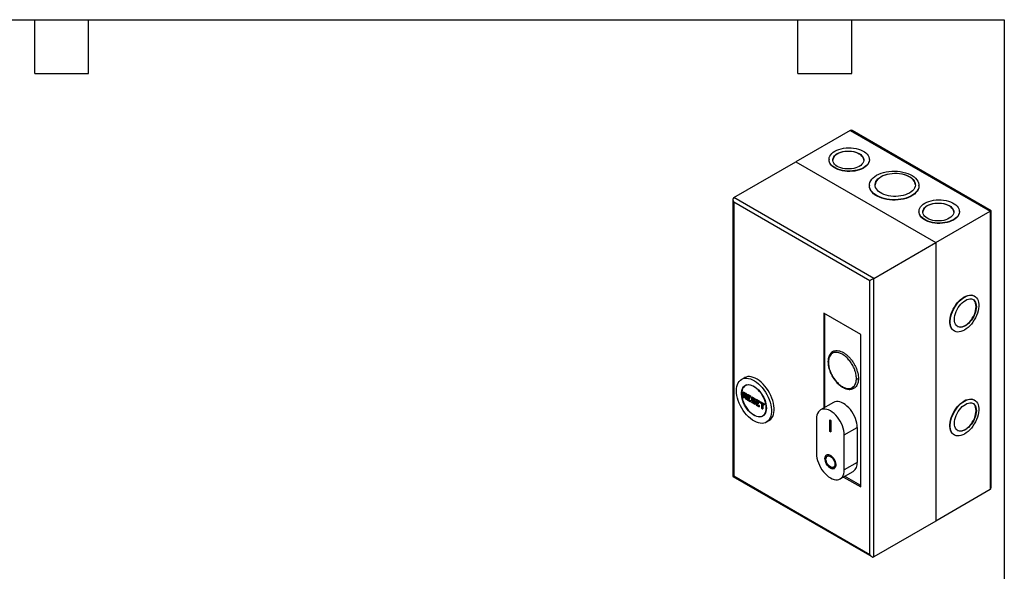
# Model space of a CAD drawing. Header units: millimetres. Extents: x 32 to 1365, y 32 to 1048.
# Tile 3 of 3: x 669 to 1365, y 658 to 1048. Entities that reach past the tile are written whole.
import ezdxf

# ---------------------------------------------------------------- set-up
doc = ezdxf.new("R2010")
doc.units = ezdxf.units.MM
doc.header["$LTSCALE"] = 5
doc.layers.add('TEXT', color=140, linetype='Continuous', lineweight=25)

msp = doc.modelspace()

# ---------------------------------------------------------------- linework, layer by layer
for p, q in [((1256.26, 969.52), (1217.72, 947.28)), ((1256.26, 969.52), (1355.25, 912.38)), ((1355.84, 912.71), (1257.67, 969.38)), ((1173.88, 921.97), (1217.72, 947.28)), ((1217.72, 947.28), (1316.71, 890.13)), ((1241.27, 948.95), (1241.27, 948.71)), ((1269.83, 948.71), (1269.83, 948.95)), ((1269.84, 930.58), (1269.84, 930.34)), ((1304.9, 930.34), (1304.9, 930.58)), ((1173.29, 920.67), (1173.29, 724.84)), ((1272.87, 864.82), (1173.88, 921.97)), ((1270.04, 863.19), (1173.88, 918.7)), ((1173.88, 918.7), (1173.88, 725.18)), ((1316.71, 890.13), (1355.25, 912.38)), ((1355.25, 912.38), (1355.25, 715.59)), ((1355.84, 716.88), (1355.84, 912.71)), ((1304.91, 912.21), (1304.91, 911.97)), ((1333.47, 911.97), (1333.47, 912.21)), ((1272.87, 864.82), (1316.71, 890.13)), ((1316.71, 890.13), (1316.71, 693.34)), ((1272.87, 668.03), (1272.87, 864.82)), ((1270.04, 669.67), (1270.04, 863.19)), ((1344.22, 852.36), (1344, 852.48)), ((1237.52, 840.32), (1237.52, 773.17)), ((1263.68, 825.22), (1237.52, 840.32)), ((1238.37, 773.66), (1238.37, 839.83)), ((1263.68, 717.43), (1263.68, 825.22)), ((1329.73, 827.75), (1329.94, 827.63)), ((1181.39, 794.64), (1179.41, 793.5)), ((1183.13, 789.64), (1182.01, 788.99)), ((1180.53, 784.71), (1180.53, 780.67)), ((1180.56, 780.69), (1180.53, 780.67)), ((1180.53, 780.67), (1181.05, 780.37)), ((1180.56, 784.77), (1182.68, 783.55)), ((1180.56, 784.61), (1182.54, 783.46)), ((1180.56, 780.69), (1180.56, 784.61)), ((1180.98, 780.44), (1180.56, 780.69)), ((1181.8, 781.85), (1180.98, 782.32)), ((1180.98, 782.32), (1180.98, 780.44)), ((1181.05, 783.91), (1182.04, 783.34)), ((1181.05, 782.77), (1181.05, 783.91)), ((1182.04, 782.2), (1181.05, 782.77)), ((1181.05, 782.25), (1181.79, 781.82)), ((1181.13, 783.84), (1182.02, 783.32)), ((1181.13, 782.21), (1181.13, 780.36)), ((1181.2, 782.85), (1181.2, 783.8)), ((1182.02, 782.38), (1181.2, 782.85)), ((1181.79, 781.82), (1182.22, 779.69)), ((1182.24, 779.72), (1181.8, 781.85)), ((1182.02, 783.32), (1182.02, 782.3)), ((1182.04, 783.34), (1182.04, 782.2)), ((1182.22, 781.61), (1182.66, 779.48)), ((1182.22, 781.61), (1182.54, 781.42)), ((1182.31, 781.52), (1182.61, 781.35)), ((1182.39, 781.47), (1182.82, 779.38)), ((1182.54, 783.46), (1182.54, 781.42)), ((1182.68, 783.55), (1182.68, 781.34)), ((1183.64, 782.91), (1183.64, 778.87)), ((1183.67, 782.97), (1185.79, 781.75)), ((1183.67, 782.81), (1185.65, 781.67)), ((1183.67, 778.89), (1183.67, 782.81)), ((1185.65, 781.01), (1184.1, 781.91)), ((1184.1, 781.91), (1184.1, 780.93)), ((1184.1, 780.93), (1184.94, 780.44)), ((1184.1, 780.28), (1184.1, 779.3)), ((1184.94, 779.79), (1184.1, 780.28)), ((1184.17, 781.84), (1185.72, 780.94)), ((1184.17, 780.21), (1185.01, 779.72)), ((1184.24, 781.8), (1184.24, 781.01)), ((1184.24, 781.01), (1185.09, 780.52)), ((1184.24, 780.16), (1184.24, 779.38)), ((1184.94, 780.44), (1184.94, 779.79)), ((1185.09, 780.52), (1185.09, 779.71)), ((1185.65, 781.67), (1185.65, 781.01)), ((1185.79, 781.75), (1185.79, 780.93)), ((1186.68, 781.15), (1186.68, 778.75)), ((1186.71, 781.22), (1188.83, 779.99)), ((1186.71, 781.06), (1188.69, 779.91)), ((1186.71, 778.77), (1186.71, 781.06)), ((1188.69, 779.1), (1187.14, 779.99)), ((1187.14, 779.99), (1187.14, 779.01)), ((1188.83, 779.99), (1188.83, 779.01)), ((1182.22, 779.69), (1182.75, 779.39)), ((1182.66, 779.48), (1182.24, 779.72)), ((1183.67, 778.89), (1183.64, 778.87)), ((1183.64, 778.87), (1185.72, 777.67)), ((1185.65, 777.75), (1183.67, 778.89)), ((1184.1, 779.3), (1185.65, 778.4)), ((1184.24, 779.38), (1185.79, 778.48)), ((1185.65, 777.75), (1185.65, 778.4)), ((1185.79, 778.48), (1185.79, 777.67)), ((1186.71, 778.77), (1186.68, 778.75)), ((1186.68, 778.75), (1188.13, 777.92)), ((1186.68, 777.89), (1186.68, 777.12)), ((1186.71, 777.14), (1186.68, 777.12)), ((1186.68, 777.12), (1188.76, 775.92)), ((1188.16, 777.93), (1186.71, 778.77)), ((1186.71, 777.95), (1188.13, 777.13)), ((1186.71, 777.14), (1186.71, 777.79)), ((1186.71, 777.79), (1188.16, 776.95)), ((1188.69, 775.99), (1186.71, 777.14)), ((1187.14, 779.01), (1188.69, 778.12)), ((1187.21, 779.92), (1188.76, 779.02)), ((1187.28, 779.88), (1187.28, 779.1)), ((1187.28, 779.1), (1188.83, 778.2)), ((1188.13, 777.92), (1188.13, 777.05)), ((1188.16, 777.93), (1188.16, 776.95)), ((1188.69, 779.91), (1188.69, 779.1)), ((1188.69, 778.12), (1188.69, 775.99)), ((1188.83, 778.2), (1188.83, 775.91)), ((1189.72, 779.4), (1189.72, 775.36)), ((1189.75, 775.38), (1189.72, 775.36)), ((1189.72, 775.36), (1191.8, 774.16)), ((1189.75, 779.46), (1191.87, 778.24)), ((1189.75, 779.3), (1191.73, 778.16)), ((1189.75, 775.38), (1189.75, 779.3)), ((1191.73, 774.24), (1189.75, 775.38)), ((1191.73, 777.5), (1190.18, 778.4)), ((1190.18, 778.4), (1190.18, 777.42)), ((1190.18, 777.42), (1191.03, 776.93)), ((1190.18, 776.77), (1190.18, 775.79)), ((1191.03, 776.28), (1190.18, 776.77)), ((1190.18, 775.79), (1191.73, 774.89)), ((1190.25, 778.33), (1191.8, 777.43)), ((1190.25, 776.69), (1191.1, 776.2)), ((1190.32, 778.29), (1190.32, 777.5)), ((1190.32, 777.5), (1191.17, 777.01)), ((1190.32, 776.65), (1190.32, 775.87)), ((1190.32, 775.87), (1191.87, 774.97)), ((1191.03, 776.93), (1191.03, 776.28)), ((1191.17, 777.01), (1191.17, 776.2)), ((1191.73, 778.16), (1191.73, 777.5)), ((1191.73, 774.24), (1191.73, 774.89)), ((1191.87, 778.24), (1191.87, 777.42)), ((1191.87, 774.97), (1191.87, 774.16)), ((1192.55, 777.77), (1192.55, 777)), ((1192.58, 777.01), (1192.55, 777)), ((1192.55, 777), (1193.61, 776.39)), ((1192.58, 777.83), (1195.41, 776.2)), ((1192.58, 777.67), (1195.27, 776.12)), ((1192.58, 777.01), (1192.58, 777.67)), ((1193.64, 776.4), (1192.58, 777.01)), ((1193.61, 776.39), (1193.61, 773.12)), ((1193.64, 773.14), (1193.61, 773.12)), ((1193.61, 773.12), (1194.28, 772.73)), ((1193.64, 773.14), (1193.64, 776.4)), ((1194.21, 772.81), (1193.64, 773.14)), ((1195.27, 775.46), (1194.21, 776.08)), ((1194.21, 776.08), (1194.21, 772.81)), ((1194.28, 776), (1195.34, 775.39)), ((1194.35, 775.96), (1194.35, 772.73)), ((1195.27, 776.12), (1195.27, 775.46)), ((1195.41, 776.2), (1195.41, 775.38)), ((1244.5, 777.2), (1235.31, 771.89)), ((1344.22, 778.87), (1344, 778.99)), ((1194.31, 767.69), (1195.42, 768.33)), ((1196.91, 763.19), (1198.89, 764.33)), ((1232.43, 765.53), (1232.43, 740.87)), ((1241.9, 764.87), (1242.61, 764.47)), ((1241.9, 756.71), (1241.9, 764.87)), ((1241.97, 764.83), (1241.97, 756.75)), ((1242.61, 764.47), (1242.61, 756.3)), ((1252.08, 754.18), (1261.28, 759.49)), ((1261.28, 759.49), (1261.28, 734.83)), ((1241.97, 756.75), (1241.9, 756.71)), ((1242.61, 756.3), (1241.9, 756.71)), ((1241.97, 756.75), (1242.61, 756.38)), ((1252.08, 729.52), (1252.08, 754.18)), ((1329.73, 754.26), (1329.94, 754.14)), ((1240.08, 739.21), (1240.01, 739.17)), ((1244.5, 731.38), (1244.58, 731.42)), ((1261.28, 734.83), (1252.08, 729.52)), ((1173.29, 724.84), (1271.46, 668.17)), ((1173.88, 725.18), (1270.04, 669.67)), ((1249.2, 723.16), (1258.4, 728.46)), ((1251.49, 724.47), (1263.68, 717.43)), ((1263.68, 718.41), (1252.34, 724.96)), ((1355.25, 715.59), (1316.71, 693.34)), ((1316.71, 693.34), (1272.87, 668.03))]:
    msp.add_line(p, q)
at = {"flags": 128}
for points in [[(1245.45, 954.78), (1246.8, 955.46), (1248.28, 956.05), (1249.88, 956.52), (1251.56, 956.87), (1253.31, 957.09), (1255.1, 957.19), (1256.89, 957.16), (1258.66, 957), (1260.39, 956.71), (1262.03, 956.3), (1263.57, 955.77), (1264.99, 955.13), (1266.26, 954.4), (1267.36, 953.58), (1268.27, 952.69), (1268.98, 951.74), (1269.48, 950.75), (1269.76, 949.73), (1269.82, 948.69), (1269.65, 947.66), (1269.26, 946.65), (1268.65, 945.68), (1267.84, 944.75), (1266.83, 943.9), (1265.64, 943.12), (1264.3, 942.44), (1262.82, 941.86), (1261.22, 941.39), (1259.53, 941.04), (1257.78, 940.81), (1256, 940.71), (1254.2, 940.74), (1252.43, 940.91), (1250.71, 941.2), (1249.07, 941.61), (1247.52, 942.13), (1246.11, 942.77), (1244.84, 943.5), (1243.74, 944.32), (1242.83, 945.21), (1242.11, 946.16), (1241.61, 947.15), (1241.33, 948.18), (1241.28, 949.21), (1241.45, 950.24), (1241.84, 951.25), (1242.44, 952.22), (1243.26, 953.15), (1244.27, 954), (1245.45, 954.78)], [(1247.13, 953.05), (1248.32, 953.64), (1249.63, 954.13), (1251.06, 954.51), (1252.56, 954.76), (1254.11, 954.89), (1255.67, 954.89), (1257.22, 954.76), (1258.72, 954.51), (1260.15, 954.13), (1261.47, 953.64), (1262.65, 953.05), (1263.67, 952.37), (1264.52, 951.61), (1265.17, 950.79), (1265.61, 949.92), (1265.83, 949.02), (1265.83, 948.12), (1265.61, 947.23), (1265.17, 946.36), (1264.52, 945.54), (1263.67, 944.78), (1262.65, 944.09), (1261.47, 943.5), (1260.15, 943.01), (1258.72, 942.64), (1257.22, 942.38), (1255.67, 942.25), (1254.11, 942.25), (1252.56, 942.38), (1251.06, 942.64), (1249.63, 943.01), (1248.32, 943.5), (1247.13, 944.09), (1246.11, 944.78), (1245.26, 945.54), (1244.61, 946.36), (1244.17, 947.23), (1243.95, 948.12), (1243.95, 949.02), (1244.17, 949.92), (1244.61, 950.79), (1245.26, 951.61), (1246.11, 952.37), (1247.13, 953.05)], [(1265.86, 948.45), (1265.83, 948.78), (1265.61, 949.67), (1265.17, 950.54), (1264.52, 951.36), (1263.67, 952.12), (1262.65, 952.81), (1261.47, 953.4), (1260.15, 953.89), (1258.72, 954.26), (1257.22, 954.52), (1255.67, 954.64), (1254.11, 954.64), (1252.56, 954.52), (1251.06, 954.26), (1249.63, 953.89), (1248.32, 953.4), (1247.13, 952.81)], [(1269.83, 948.71), (1269.82, 948.45), (1269.65, 947.42), (1269.26, 946.41), (1268.65, 945.43), (1267.84, 944.51), (1266.83, 943.65), (1265.64, 942.88), (1264.3, 942.19), (1262.82, 941.61), (1261.22, 941.14), (1259.53, 940.79), (1257.78, 940.56), (1256, 940.47), (1254.2, 940.5), (1252.43, 940.66), (1250.71, 940.95), (1249.07, 941.36), (1247.52, 941.89), (1246.11, 942.52), (1244.84, 943.25), (1243.74, 944.07), (1242.83, 944.96), (1242.11, 945.91), (1241.61, 946.91), (1241.33, 947.93), (1241.27, 948.71)], [(1274.97, 937.74), (1276.47, 938.51), (1278.1, 939.17), (1279.86, 939.73), (1281.71, 940.16), (1283.64, 940.47), (1285.62, 940.65), (1287.62, 940.7), (1289.61, 940.62), (1291.58, 940.4), (1293.49, 940.06), (1295.33, 939.6), (1297.05, 939.02), (1298.66, 938.32), (1300.11, 937.53), (1301.4, 936.65), (1302.51, 935.68), (1303.42, 934.65), (1304.11, 933.57), (1304.6, 932.45), (1304.85, 931.3), (1304.88, 930.15), (1304.68, 929), (1304.26, 927.87), (1303.61, 926.78), (1302.75, 925.73), (1301.7, 924.75), (1300.45, 923.85), (1299.04, 923.03), (1297.47, 922.31), (1295.77, 921.7), (1293.96, 921.21), (1292.07, 920.83), (1290.11, 920.59), (1288.12, 920.47), (1286.12, 920.49), (1284.13, 920.64), (1282.19, 920.91), (1280.32, 921.32), (1278.53, 921.84), (1276.86, 922.48), (1275.33, 923.23), (1273.96, 924.07), (1272.76, 924.99), (1271.75, 925.99), (1270.94, 927.05), (1270.35, 928.15), (1269.98, 929.28), (1269.84, 930.44), (1269.93, 931.59), (1270.24, 932.73), (1270.78, 933.85), (1271.53, 934.92), (1272.49, 935.93), (1273.64, 936.87), (1274.97, 937.74)], [(1278.08, 936.58), (1276.89, 935.81), (1275.89, 934.96), (1275.08, 934.04), (1274.48, 933.07), (1274.09, 932.06), (1273.92, 931.03), (1273.91, 930.9)], [(1278.08, 936.83), (1279.41, 937.51), (1280.89, 938.09), (1282.48, 938.55), (1284.16, 938.9), (1285.9, 939.13), (1287.68, 939.23), (1289.47, 939.19), (1291.23, 939.03), (1292.95, 938.74), (1294.58, 938.34), (1296.12, 937.81), (1297.53, 937.18), (1298.79, 936.45), (1299.89, 935.64), (1300.8, 934.75), (1301.51, 933.8), (1302, 932.81), (1302.28, 931.79), (1302.34, 930.76), (1302.17, 929.74), (1301.78, 928.73), (1301.18, 927.76), (1300.37, 926.84), (1299.36, 925.99), (1298.18, 925.22), (1296.84, 924.54), (1295.37, 923.96), (1293.78, 923.49), (1292.1, 923.14), (1290.35, 922.91), (1288.58, 922.82), (1286.79, 922.85), (1285.03, 923.01), (1283.31, 923.3), (1281.67, 923.71), (1280.14, 924.23), (1278.73, 924.86), (1277.46, 925.59), (1276.37, 926.41), (1275.46, 927.3), (1274.75, 928.24), (1274.25, 929.23), (1273.97, 930.25), (1273.92, 931.28), (1274.09, 932.31), (1274.48, 933.31), (1275.08, 934.28), (1275.89, 935.2), (1276.89, 936.05), (1278.08, 936.83)], [(1302.35, 930.9), (1302.28, 931.55), (1302, 932.57), (1301.51, 933.56), (1300.8, 934.5), (1299.89, 935.39), (1298.79, 936.2), (1297.53, 936.93), (1296.12, 937.57), (1294.58, 938.09), (1292.95, 938.5), (1291.23, 938.79), (1289.47, 938.95), (1287.68, 938.98), (1285.9, 938.88), (1284.16, 938.66), (1282.48, 938.31), (1280.89, 937.84), (1279.41, 937.26), (1278.08, 936.58)], [(1304.9, 930.34), (1304.88, 929.9), (1304.68, 928.75), (1304.26, 927.62), (1303.61, 926.53), (1302.75, 925.49), (1301.7, 924.51), (1300.45, 923.6), (1299.04, 922.78), (1297.47, 922.07), (1295.77, 921.46), (1293.96, 920.96), (1292.07, 920.59), (1290.11, 920.34), (1288.12, 920.23), (1286.12, 920.24), (1284.13, 920.39), (1282.19, 920.67), (1280.32, 921.07), (1278.53, 921.6), (1276.86, 922.24), (1275.33, 922.98), (1273.96, 923.82), (1272.76, 924.75), (1271.75, 925.74), (1270.94, 926.8), (1270.35, 927.9), (1269.98, 929.04), (1269.84, 930.19), (1269.84, 930.34)], [(1309.09, 918.04), (1310.44, 918.73), (1311.92, 919.31), (1313.52, 919.78), (1315.2, 920.13), (1316.95, 920.35), (1318.74, 920.45), (1320.53, 920.42), (1322.3, 920.26), (1324.02, 919.97), (1325.67, 919.56), (1327.21, 919.03), (1328.63, 918.4), (1329.9, 917.66), (1331, 916.85), (1331.91, 915.95), (1332.62, 915), (1333.12, 914.01), (1333.4, 912.99), (1333.46, 911.95), (1333.29, 910.92), (1332.9, 909.91), (1332.29, 908.94), (1331.48, 908.02), (1330.47, 907.16), (1329.28, 906.38), (1327.94, 905.7), (1326.46, 905.12), (1324.86, 904.65), (1323.17, 904.3), (1321.42, 904.07), (1319.64, 903.97), (1317.84, 904.01), (1316.07, 904.17), (1314.35, 904.46), (1312.71, 904.87), (1311.16, 905.39), (1309.75, 906.03), (1308.48, 906.76), (1307.38, 907.58), (1306.47, 908.47), (1305.75, 909.42), (1305.25, 910.41), (1304.97, 911.44), (1304.92, 912.47), (1305.09, 913.5), (1305.48, 914.51), (1306.08, 915.49), (1306.9, 916.41), (1307.91, 917.26), (1309.09, 918.04)], [(1310.77, 916.31), (1311.96, 916.9), (1313.27, 917.39), (1314.7, 917.77), (1316.2, 918.02), (1317.75, 918.15), (1319.31, 918.15), (1320.86, 918.02), (1322.37, 917.77), (1323.79, 917.39), (1325.11, 916.9), (1326.29, 916.31), (1327.32, 915.63), (1328.16, 914.87), (1328.81, 914.05), (1329.25, 913.18), (1329.48, 912.28), (1329.48, 911.38), (1329.25, 910.49), (1328.81, 909.62), (1328.16, 908.8), (1327.32, 908.04), (1326.29, 907.35), (1325.11, 906.76), (1323.79, 906.27), (1322.37, 905.9), (1320.86, 905.64), (1319.31, 905.52), (1317.75, 905.52), (1316.2, 905.64), (1314.7, 905.9), (1313.27, 906.27), (1311.96, 906.76), (1310.77, 907.35), (1309.75, 908.04), (1308.9, 908.8), (1308.25, 909.62), (1307.81, 910.49), (1307.59, 911.38), (1307.59, 912.28), (1307.81, 913.18), (1308.25, 914.05), (1308.9, 914.87), (1309.75, 915.63), (1310.77, 916.31)], [(1329.5, 911.71), (1329.48, 912.04), (1329.25, 912.93), (1328.81, 913.8), (1328.16, 914.62), (1327.32, 915.38), (1326.29, 916.07), (1325.11, 916.66), (1323.79, 917.15), (1322.37, 917.52), (1320.86, 917.78), (1319.31, 917.91), (1317.75, 917.91), (1316.2, 917.78), (1314.7, 917.52), (1313.27, 917.15), (1311.96, 916.66), (1310.77, 916.07)], [(1333.47, 911.97), (1333.46, 911.71), (1333.29, 910.68), (1332.9, 909.67), (1332.29, 908.69), (1331.48, 907.77), (1330.47, 906.92), (1329.28, 906.14), (1327.94, 905.45), (1326.46, 904.87), (1324.86, 904.4), (1323.17, 904.05), (1321.42, 903.83), (1319.64, 903.73), (1317.84, 903.76), (1316.07, 903.92), (1314.35, 904.21), (1312.71, 904.62), (1311.16, 905.15), (1309.75, 905.78), (1308.48, 906.52), (1307.38, 907.33), (1306.47, 908.23), (1305.75, 909.18), (1305.25, 910.17), (1304.97, 911.19), (1304.91, 911.97)], [(1329.73, 827.75), (1329.09, 828.19), (1328.34, 828.95), (1327.73, 829.88), (1327.26, 830.97), (1326.95, 832.2), (1326.79, 833.56), (1326.79, 835.03), (1326.95, 836.57), (1327.26, 838.17), (1327.73, 839.8), (1328.34, 841.44), (1329.09, 843.05), (1329.95, 844.62), (1330.93, 846.12), (1332, 847.52), (1333.15, 848.81), (1334.35, 849.96), (1335.6, 850.95), (1336.87, 851.77)], [(1337.08, 851.65), (1338.34, 852.29), (1339.59, 852.73), (1340.79, 852.98), (1341.94, 853.02), (1343.01, 852.85), (1343.99, 852.48), (1344.86, 851.91), (1345.6, 851.16), (1346.21, 850.23), (1346.68, 849.14), (1347, 847.9), (1347.15, 846.54), (1347.15, 845.08), (1347, 843.53), (1346.68, 841.93), (1346.21, 840.3), (1345.6, 838.67), (1344.86, 837.05), (1343.99, 835.48), (1343.01, 833.98), (1341.94, 832.58), (1340.79, 831.3), (1339.59, 830.15), (1338.34, 829.15), (1337.08, 828.33), (1335.81, 827.69), (1334.57, 827.25), (1333.36, 827.01), (1332.21, 826.97), (1331.14, 827.13), (1330.17, 827.5), (1329.3, 828.07), (1328.55, 828.82), (1327.94, 829.75), (1327.48, 830.84), (1327.16, 832.08), (1327, 833.44), (1327, 834.91), (1327.16, 836.45), (1327.48, 838.05), (1327.94, 839.68), (1328.55, 841.32), (1329.3, 842.93), (1330.17, 844.5), (1331.14, 846), (1332.21, 847.4), (1333.36, 848.69), (1334.57, 849.83), (1335.81, 850.83), (1337.08, 851.65)], [(1337.73, 849.33), (1338.84, 849.87), (1339.92, 850.23), (1340.96, 850.38), (1341.93, 850.33), (1342.82, 850.07), (1343.6, 849.62), (1344.26, 848.98), (1344.79, 848.17), (1345.18, 847.19), (1345.41, 846.08), (1345.49, 844.85), (1345.41, 843.53), (1345.18, 842.14), (1344.79, 840.72), (1344.26, 839.29), (1343.6, 837.89), (1342.82, 836.53), (1341.93, 835.25), (1340.96, 834.08), (1339.92, 833.04), (1338.84, 832.14), (1337.73, 831.41), (1336.63, 830.86), (1335.55, 830.51), (1334.51, 830.36), (1333.54, 830.41), (1332.65, 830.67), (1331.87, 831.12), (1331.21, 831.76), (1330.68, 832.57), (1330.29, 833.55), (1330.06, 834.66), (1329.98, 835.89), (1330.06, 837.21), (1330.29, 838.6), (1330.68, 840.02), (1331.21, 841.45), (1331.87, 842.85), (1332.65, 844.21), (1333.54, 845.48), (1334.51, 846.66), (1335.55, 847.7), (1336.63, 848.6), (1337.73, 849.33)], [(1332.14, 830.93), (1332.44, 830.79), (1333.33, 830.53), (1334.3, 830.48), (1335.34, 830.63), (1336.42, 830.99), (1337.52, 831.53), (1338.63, 832.26), (1339.71, 833.16), (1340.75, 834.2), (1341.72, 835.38), (1342.6, 836.65), (1343.39, 838.01), (1344.05, 839.42), (1344.58, 840.84), (1344.97, 842.27), (1345.2, 843.65), (1345.28, 844.97), (1345.2, 846.2), (1344.97, 847.31), (1344.58, 848.29), (1344.05, 849.1), (1343.39, 849.74), (1343.11, 849.93)], [(1336.87, 851.77), (1338.13, 852.41), (1339.38, 852.86), (1340.58, 853.1), (1341.73, 853.14), (1342.8, 852.97), (1343.78, 852.6), (1344, 852.48)], [(1175.79, 785.48), (1175.87, 787.07), (1176.11, 788.54), (1176.51, 789.87), (1177.06, 791.06), (1177.75, 792.08), (1178.58, 792.92), (1179.54, 793.57), (1180.6, 794.02), (1181.77, 794.27), (1183.02, 794.31), (1184.34, 794.14), (1185.7, 793.76), (1187.1, 793.19), (1188.51, 792.42), (1189.92, 791.47), (1191.31, 790.35), (1192.65, 789.07), (1193.94, 787.65), (1195.15, 786.1), (1196.26, 784.46), (1197.28, 782.74), (1198.17, 780.96), (1198.94, 779.15), (1199.56, 777.32), (1200.03, 775.51), (1200.35, 773.74), (1200.52, 772.02), (1200.52, 770.39), (1200.35, 768.87), (1200.03, 767.46), (1199.56, 766.2), (1198.94, 765.09), (1198.17, 764.16), (1197.28, 763.42), (1196.26, 762.86), (1195.15, 762.51), (1193.94, 762.37), (1192.65, 762.43), (1191.31, 762.71), (1189.92, 763.18), (1188.51, 763.85), (1187.1, 764.72), (1185.7, 765.75), (1184.34, 766.96), (1183.02, 768.31), (1181.77, 769.79), (1180.6, 771.39), (1179.54, 773.07), (1178.58, 774.83), (1177.75, 776.63), (1177.06, 778.45), (1176.51, 780.27), (1176.11, 782.06), (1175.87, 783.81), (1175.79, 785.48)], [(1198.89, 764.33), (1199.26, 764.56), (1200.15, 765.31), (1200.92, 766.24), (1201.54, 767.34), (1202.01, 768.6), (1202.33, 770.01), (1202.5, 771.54), (1202.5, 773.17), (1202.33, 774.88), (1202.01, 776.66), (1201.54, 778.47), (1200.92, 780.29), (1200.15, 782.1), (1199.26, 783.88), (1198.24, 785.61), (1197.13, 787.25), (1195.92, 788.79), (1194.63, 790.21), (1193.29, 791.49), (1191.9, 792.61), (1190.49, 793.56), (1189.08, 794.33), (1187.68, 794.91), (1186.32, 795.28), (1185, 795.45), (1183.75, 795.41), (1182.58, 795.16), (1181.52, 794.71), (1181.39, 794.64)], [(1197, 773.24), (1196.92, 771.92), (1196.69, 770.72), (1196.3, 769.66), (1195.77, 768.75), (1195.1, 768.01), (1194.31, 767.46), (1193.4, 767.1), (1192.41, 766.94), (1191.34, 766.98), (1190.21, 767.23), (1189.05, 767.67), (1187.87, 768.31), (1186.69, 769.13), (1185.54, 770.1), (1184.44, 771.23), (1183.41, 772.48), (1182.45, 773.84), (1181.61, 775.28), (1180.87, 776.77), (1180.27, 778.29), (1179.81, 779.81), (1179.5, 781.31), (1179.34, 782.75), (1179.34, 784.11), (1179.5, 785.37), (1179.81, 786.51), (1180.27, 787.5), (1180.87, 788.32), (1181.61, 788.97), (1182.45, 789.43), (1183.41, 789.69), (1184.44, 789.75), (1185.54, 789.6), (1186.69, 789.25), (1187.87, 788.71), (1189.05, 787.99), (1190.21, 787.09), (1191.34, 786.03), (1192.41, 784.84), (1193.4, 783.53), (1194.31, 782.13), (1195.1, 780.66), (1195.77, 779.15), (1196.3, 777.63), (1196.69, 776.12), (1196.92, 774.64), (1197, 773.24)], [(1179.46, 783.36), (1179.54, 781.95), (1179.79, 780.47), (1180.18, 778.94), (1180.73, 777.41), (1181.41, 775.9), (1182.22, 774.43), (1183.15, 773.03), (1184.16, 771.73), (1185.25, 770.56), (1186.39, 769.53), (1187.57, 768.66), (1188.75, 767.98), (1189.93, 767.49), (1191.07, 767.2), (1192.16, 767.11), (1193.18, 767.24), (1194.1, 767.57), (1194.91, 768.11), (1195.59, 768.83), (1196.14, 769.73), (1196.54, 770.8), (1196.78, 772), (1196.86, 773.32), (1196.78, 774.73), (1196.54, 776.22), (1196.14, 777.74), (1195.59, 779.27), (1194.91, 780.78), (1194.1, 782.25), (1193.18, 783.65), (1192.16, 784.95), (1191.07, 786.12), (1189.93, 787.15), (1188.75, 788.02), (1187.57, 788.7), (1186.39, 789.2), (1185.25, 789.49), (1184.16, 789.57), (1183.15, 789.44), (1182.22, 789.11), (1181.41, 788.57), (1180.73, 787.85), (1180.18, 786.95), (1179.79, 785.89), (1179.54, 784.68), (1179.46, 783.36)], [(1181.05, 782.77), (1181.07, 782.78), (1181.09, 782.79), (1181.11, 782.8), (1181.13, 782.81), (1181.15, 782.82), (1181.16, 782.83), (1181.18, 782.84), (1181.2, 782.85)], [(1182.04, 783.34), (1182.03, 783.33), (1182.02, 783.33), (1182.02, 783.33), (1182.02, 783.32)], [(1182.68, 783.55), (1182.67, 783.54), (1182.65, 783.53), (1182.64, 783.52), (1182.62, 783.51), (1182.6, 783.5), (1182.58, 783.49), (1182.57, 783.48), (1182.55, 783.47), (1182.54, 783.46)], [(1184.24, 781.01), (1184.22, 781.01), (1184.21, 781), (1184.19, 780.99), (1184.17, 780.98), (1184.16, 780.97), (1184.14, 780.96), (1184.12, 780.95), (1184.11, 780.94), (1184.1, 780.93)], [(1185.09, 780.52), (1185.07, 780.52), (1185.06, 780.51), (1185.04, 780.5), (1185.02, 780.49), (1185.01, 780.48), (1184.99, 780.47), (1184.97, 780.46), (1184.96, 780.45), (1184.94, 780.44)], [(1185.79, 781.75), (1185.78, 781.74), (1185.76, 781.73), (1185.75, 781.72), (1185.73, 781.71), (1185.71, 781.7), (1185.7, 781.69), (1185.68, 781.68), (1185.66, 781.68), (1185.65, 781.67)], [(1188.83, 779.99), (1188.82, 779.99), (1188.8, 779.98), (1188.79, 779.97), (1188.77, 779.96), (1188.75, 779.95), (1188.74, 779.94), (1188.72, 779.93), (1188.71, 779.92), (1188.69, 779.91)], [(1184.24, 779.38), (1184.22, 779.37), (1184.21, 779.37), (1184.19, 779.36), (1184.17, 779.35), (1184.16, 779.34), (1184.14, 779.33), (1184.12, 779.32), (1184.11, 779.31), (1184.1, 779.3)], [(1185.79, 778.48), (1185.78, 778.48), (1185.76, 778.47), (1185.75, 778.46), (1185.73, 778.45), (1185.71, 778.44), (1185.7, 778.43), (1185.68, 778.42), (1185.66, 778.41), (1185.65, 778.4)], [(1187.28, 779.1), (1187.26, 779.09), (1187.25, 779.08), (1187.23, 779.07), (1187.22, 779.06), (1187.2, 779.05), (1187.18, 779.04), (1187.16, 779.03), (1187.15, 779.02), (1187.14, 779.01)], [(1188.16, 777.93), (1188.15, 777.93), (1188.14, 777.92), (1188.14, 777.92), (1188.13, 777.92), (1188.13, 777.92)], [(1188.83, 778.2), (1188.82, 778.19), (1188.8, 778.18), (1188.79, 778.17), (1188.77, 778.16), (1188.75, 778.15), (1188.74, 778.14), (1188.72, 778.13), (1188.71, 778.12), (1188.69, 778.12)], [(1190.32, 777.5), (1190.3, 777.5), (1190.29, 777.49), (1190.27, 777.48), (1190.26, 777.47), (1190.24, 777.46), (1190.22, 777.45), (1190.21, 777.44), (1190.19, 777.43), (1190.18, 777.42)], [(1190.32, 775.87), (1190.3, 775.86), (1190.29, 775.85), (1190.27, 775.85), (1190.26, 775.84), (1190.24, 775.83), (1190.22, 775.82), (1190.21, 775.81), (1190.19, 775.8), (1190.18, 775.79)], [(1191.17, 777.01), (1191.15, 777.01), (1191.14, 777), (1191.12, 776.99), (1191.1, 776.98), (1191.09, 776.97), (1191.07, 776.96), (1191.05, 776.95), (1191.04, 776.94), (1191.03, 776.93)], [(1191.87, 778.24), (1191.86, 778.23), (1191.85, 778.22), (1191.83, 778.21), (1191.81, 778.2), (1191.79, 778.19), (1191.78, 778.18), (1191.76, 778.17), (1191.75, 778.17), (1191.73, 778.16)], [(1191.87, 774.97), (1191.86, 774.97), (1191.85, 774.96), (1191.83, 774.95), (1191.81, 774.94), (1191.79, 774.93), (1191.78, 774.92), (1191.76, 774.91), (1191.75, 774.9), (1191.73, 774.89)], [(1193.64, 776.4), (1193.63, 776.39), (1193.62, 776.39), (1193.61, 776.39), (1193.61, 776.39)], [(1195.41, 776.2), (1195.4, 776.19), (1195.38, 776.18), (1195.36, 776.17), (1195.35, 776.16), (1195.33, 776.15), (1195.31, 776.14), (1195.3, 776.13), (1195.28, 776.12), (1195.27, 776.12)], [(1261.28, 759.49), (1261.19, 761.02), (1260.94, 762.62), (1260.53, 764.26), (1259.96, 765.92), (1259.24, 767.57), (1258.4, 769.17), (1257.43, 770.71), (1256.36, 772.15), (1255.21, 773.47), (1253.99, 774.65), (1252.73, 775.67), (1251.45, 776.51), (1250.16, 777.15), (1248.9, 777.59), (1247.69, 777.82), (1246.53, 777.83), (1245.46, 777.62), (1244.5, 777.2)], [(1329.73, 754.26), (1329.09, 754.7), (1328.34, 755.46), (1327.73, 756.39), (1327.26, 757.48), (1326.95, 758.71), (1326.79, 760.08), (1326.79, 761.54), (1326.95, 763.08), (1327.26, 764.68), (1327.73, 766.32), (1328.34, 767.95), (1329.09, 769.57), (1329.95, 771.13), (1330.93, 772.63), (1332, 774.03), (1333.15, 775.32), (1334.35, 776.47), (1335.6, 777.46), (1336.87, 778.28)], [(1337.08, 778.16), (1338.34, 778.8), (1339.59, 779.24), (1340.79, 779.49), (1341.94, 779.53), (1343.01, 779.36), (1343.99, 778.99), (1344.86, 778.43), (1345.6, 777.67), (1346.21, 776.74), (1346.68, 775.65), (1347, 774.41), (1347.15, 773.05), (1347.15, 771.59), (1347, 770.04), (1346.68, 768.44), (1346.21, 766.81), (1345.6, 765.18), (1344.86, 763.56), (1343.99, 761.99), (1343.01, 760.5), (1341.94, 759.09), (1340.79, 757.81), (1339.59, 756.66), (1338.34, 755.67), (1337.08, 754.84), (1335.81, 754.2), (1334.57, 753.76), (1333.36, 753.52), (1332.21, 753.48), (1331.14, 753.64), (1330.17, 754.01), (1329.3, 754.58), (1328.55, 755.33), (1327.94, 756.26), (1327.48, 757.36), (1327.16, 758.59), (1327, 759.95), (1327, 761.42), (1327.16, 762.96), (1327.48, 764.56), (1327.94, 766.19), (1328.55, 767.83), (1329.3, 769.44), (1330.17, 771.01), (1331.14, 772.51), (1332.21, 773.91), (1333.36, 775.2), (1334.57, 776.35), (1335.81, 777.34), (1337.08, 778.16)], [(1337.73, 775.84), (1338.84, 776.39), (1339.92, 776.74), (1340.96, 776.89), (1341.93, 776.84), (1342.82, 776.59), (1343.6, 776.13), (1344.26, 775.49), (1344.79, 774.68), (1345.18, 773.7), (1345.41, 772.59), (1345.49, 771.36), (1345.41, 770.04), (1345.18, 768.66), (1344.79, 767.23), (1344.26, 765.81), (1343.6, 764.4), (1342.82, 763.04), (1341.93, 761.77), (1340.96, 760.59), (1339.92, 759.55), (1338.84, 758.65), (1337.73, 757.92), (1336.63, 757.38), (1335.55, 757.03), (1334.51, 756.87), (1333.54, 756.92), (1332.65, 757.18), (1331.87, 757.63), (1331.21, 758.27), (1330.68, 759.09), (1330.29, 760.06), (1330.06, 761.17), (1329.98, 762.4), (1330.06, 763.72), (1330.29, 765.11), (1330.68, 766.53), (1331.21, 767.96), (1331.87, 769.36), (1332.65, 770.72), (1333.54, 772), (1334.51, 773.17), (1335.55, 774.22), (1336.63, 775.11), (1337.73, 775.84)], [(1332.14, 757.44), (1332.44, 757.3), (1333.33, 757.05), (1334.3, 757), (1335.34, 757.15), (1336.42, 757.5), (1337.52, 758.05), (1338.63, 758.77), (1339.71, 759.67), (1340.75, 760.72), (1341.72, 761.89), (1342.6, 763.17), (1343.39, 764.52), (1344.05, 765.93), (1344.58, 767.36), (1344.97, 768.78), (1345.2, 770.16), (1345.28, 771.48), (1345.2, 772.71), (1344.97, 773.83), (1344.58, 774.8), (1344.05, 775.62), (1343.39, 776.26), (1343.11, 776.44)], [(1336.87, 778.28), (1338.13, 778.92), (1339.38, 779.37), (1340.58, 779.61), (1341.73, 779.65), (1342.8, 779.48), (1343.78, 779.11), (1344, 778.99)], [(1252.08, 754.18), (1252, 755.71), (1251.75, 757.31), (1251.34, 758.95), (1250.77, 760.61), (1250.05, 762.26), (1249.2, 763.87), (1248.24, 765.4), (1247.17, 766.84), (1246.02, 768.17), (1244.8, 769.35), (1243.54, 770.36), (1242.25, 771.2), (1240.97, 771.85), (1239.71, 772.28), (1238.49, 772.51), (1237.34, 772.52), (1236.27, 772.31), (1235.3, 771.89), (1234.46, 771.26), (1233.74, 770.44), (1233.17, 769.44), (1232.76, 768.27), (1232.51, 766.96), (1232.43, 765.53)], [(1232.43, 740.87), (1232.51, 739.34), (1232.76, 737.74), (1233.17, 736.09), (1233.74, 734.43), (1234.46, 732.79), (1235.3, 731.18), (1236.27, 729.64), (1237.34, 728.2), (1238.49, 726.88), (1239.71, 725.7), (1240.97, 724.68), (1242.25, 723.84), (1243.54, 723.2), (1244.8, 722.76), (1246.02, 722.54), (1247.17, 722.53), (1248.24, 722.73), (1249.2, 723.16), (1250.05, 723.78), (1250.77, 724.6), (1251.34, 725.61), (1251.75, 726.77), (1252, 728.09), (1252.08, 729.52)], [(1238.37, 737.52), (1238.45, 738.38), (1238.68, 739.11), (1239.06, 739.68), (1239.58, 740.08), (1240.2, 740.27), (1240.9, 740.27), (1241.67, 740.05), (1242.45, 739.65), (1243.23, 739.06), (1243.97, 738.32), (1244.64, 737.45), (1245.21, 736.5), (1245.66, 735.49), (1245.97, 734.48), (1246.12, 733.5), (1246.12, 732.59), (1245.97, 731.79), (1245.66, 731.13), (1245.21, 730.65), (1244.64, 730.35), (1243.97, 730.25), (1243.23, 730.36), (1242.45, 730.68), (1241.67, 731.18), (1240.9, 731.84), (1240.2, 732.65), (1239.58, 733.57), (1239.06, 734.55), (1238.68, 735.57), (1238.45, 736.57), (1238.37, 737.52)], [(1239.07, 737.11), (1239.15, 737.88), (1239.39, 738.52), (1239.77, 739), (1240.27, 739.29), (1240.87, 739.38), (1241.55, 739.27), (1242.25, 738.95), (1242.96, 738.45), (1243.64, 737.79), (1244.24, 737), (1244.74, 736.13), (1245.12, 735.21), (1245.36, 734.3), (1245.44, 733.44), (1245.36, 732.67), (1245.12, 732.03), (1244.74, 731.55), (1244.24, 731.26), (1243.64, 731.17), (1242.96, 731.28), (1242.25, 731.6), (1241.55, 732.1), (1240.87, 732.76), (1240.27, 733.55), (1239.77, 734.42), (1239.39, 735.34), (1239.15, 736.25), (1239.07, 737.11)], [(1240.08, 739.21), (1240.34, 739.33), (1240.94, 739.42), (1241.62, 739.31), (1242.33, 738.99), (1243.03, 738.49), (1243.71, 737.83), (1244.31, 737.04), (1244.81, 736.17), (1245.19, 735.25), (1245.43, 734.34), (1245.51, 733.48), (1245.43, 732.71), (1245.19, 732.07), (1244.81, 731.59), (1244.58, 731.42)], [(1238.44, 737.56), (1238.52, 736.61), (1238.75, 735.61), (1239.13, 734.59), (1239.65, 733.61), (1240.27, 732.69), (1240.97, 731.88), (1241.74, 731.22), (1242.52, 730.72), (1243.3, 730.41), (1244.04, 730.29), (1244.71, 730.39), (1245.08, 730.55)]]:
    msp.add_lwpolyline(points, dxfattribs=at)
for centre, radius, start, end in [((1249.39, 947.78), 5.51, 114.21274, 172.99049), ((1313.04, 911.04), 5.51, 114.21274, 172.99049), ((1241.17, 737.84), 2.75, 125.51372, 185.79846), ((1254.28, 734.16), 7.02, 305.84152, 5.47066)]:
    msp.add_arc(centre, radius, start, end)
for centre, major_axis, ratio, start_param, end_param in [((1257.67, 967.07), (-1.41, 2.45), 0.577335, 5.497828, 6.283145), ((1175.29, 919.52), (-1.41, 2.45), 0.577335, 6.283145, 7.853941), ((1353.84, 911.56), (2, 1.15), 0.00007, 0.000041, 0.785358), ((1271.46, 864), (2, 1.15), 0.00007, 0.785358, 2.356154), ((1180.63, 784.65), (-0.071, 0.122), 0.577335, 6.283145, 7.853941), ((1181.05, 782.36), (-0.071, 0.122), 0.577335, 1.570756, 2.356235), ((1181.05, 780.48), (-0.071, 0.122), 0.577335, 1.570756, 3.141552), ((1181.13, 783.95), (-0.071, 0.122), 0.577335, 1.570756, 2.356154), ((1181.88, 781.89), (0.0888, 0.064), 0.112078, 2.406485, 3.091221), ((1182.12, 782.24), (-0.071, 0.122), 0.577335, 0.785358, 1.570756), ((1182.29, 781.65), (-0.096, 0.133), 0.497498, 1.520425, 2.305904), ((1182.61, 781.46), (-0.071, 0.122), 0.577335, 1.570756, 3.141552), ((1183.74, 782.85), (-0.071, 0.122), 0.577335, 6.283145, 7.853941), ((1184.17, 781.95), (-0.071, 0.122), 0.577335, 1.570756, 2.356235), ((1184.17, 780.32), (-0.071, 0.122), 0.577335, 1.570756, 2.356235), ((1185.72, 781.06), (-0.071, 0.122), 0.577335, 1.570756, 3.141552), ((1186.78, 781.1), (-0.071, 0.122), 0.577335, 6.283145, 7.853941), ((1187.21, 780.04), (-0.071, 0.122), 0.577335, 1.570756, 2.356235), ((1182.31, 779.76), (0.0888, 0.064), 0.112078, 2.406485, 3.091221), ((1182.73, 779.52), (-0.096, 0.133), 0.497498, 1.520425, 3.091221), ((1185.01, 779.83), (-0.071, 0.122), 0.577335, 1.570756, 3.141552), ((1185.72, 777.79), (-0.071, 0.122), 0.577335, 1.570756, 3.141552), ((1186.78, 777.83), (-0.071, 0.122), 0.577335, 6.283145, 7.853941), ((1188.23, 776.99), (-0.071, 0.122), 0.577335, 0.785358, 1.570756), ((1188.76, 779.14), (-0.071, 0.122), 0.577335, 1.570756, 3.141552), ((1188.76, 776.03), (-0.071, 0.122), 0.577335, 1.570756, 3.141552), ((1189.82, 779.34), (-0.071, 0.122), 0.577335, 6.283145, 7.853941), ((1190.25, 778.44), (-0.071, 0.122), 0.577335, 1.570756, 2.356235), ((1190.25, 776.81), (-0.071, 0.122), 0.577335, 1.570756, 2.356235), ((1191.1, 776.32), (-0.071, 0.122), 0.577335, 1.570756, 3.141552), ((1191.8, 777.55), (-0.071, 0.122), 0.577335, 1.570756, 3.141552), ((1191.8, 774.28), (-0.071, 0.122), 0.577335, 1.570756, 3.141552), ((1192.65, 777.71), (-0.071, 0.122), 0.577335, 6.283145, 7.853941), ((1194.28, 776.12), (-0.071, 0.122), 0.577335, 1.570756, 2.356235), ((1195.34, 775.5), (-0.071, 0.122), 0.577335, 1.570756, 3.141552), ((1194.28, 772.85), (-0.071, 0.122), 0.577335, 1.570756, 3.141552), ((1175.29, 726), (2, 1.15), 0.00007, 2.356154, 3.141552), ((1353.84, 718.04), (-1.41, 2.45), 0.577335, 3.141552, 3.92695), ((1271.46, 670.48), (-1.41, 2.45), 0.577335, 1.570756, 3.141552)]:
    msp.add_ellipse(centre, major_axis=major_axis, ratio=ratio, start_param=start_param, end_param=end_param)
for points, knots in [([(1243.94, 813.17), (1243.54, 812.9), (1242.82, 812.41), (1242.05, 811.47), (1241.55, 810.62), (1241.17, 809.77), (1240.85, 808.77), (1240.6, 807.47), (1240.57, 806.44), (1240.55, 805.9)], [0, 0, 0, 0, 0.191065, 0.344552, 0.465048, 0.558164, 0.683931, 0.834349, 1, 1, 1, 1]), ([(1260.64, 794.07), (1260.64, 794.54), (1260.61, 795.06), (1260.49, 796.2), (1260.39, 796.82), (1260.1, 798.17), (1259.9, 798.89), (1259.38, 800.42), (1259.06, 801.23), (1258.26, 802.91), (1257.79, 803.77), (1256.7, 805.5), (1256.08, 806.36), (1254.71, 808), (1253.96, 808.77), (1252.39, 810.14), (1251.57, 810.74), (1249.92, 811.69), (1249.09, 812.04), (1247.52, 812.49), (1246.77, 812.58), (1245.4, 812.53), (1244.78, 812.39), (1243.69, 811.92), (1243.22, 811.59), (1242.42, 810.83), (1242.1, 810.39), (1241.58, 809.46), (1241.38, 808.97), (1241.09, 807.97), (1240.99, 807.46), (1240.87, 806.46), (1240.84, 805.97), (1240.84, 805.5)], [0, 0, 0, 0, 0.0625, 0.0625, 0.125, 0.125, 0.1875, 0.1875, 0.25, 0.25, 0.3125, 0.3125, 0.375, 0.375, 0.4375, 0.4375, 0.5, 0.5, 0.5625, 0.5625, 0.625, 0.625, 0.6875, 0.6875, 0.75, 0.75, 0.8125, 0.8125, 0.875, 0.875, 0.9375, 0.9375, 1, 1, 1, 1]), ([(1243.92, 813.13), (1243.99, 813.18), (1244.44, 813.53), (1245.5, 813.81), (1247.05, 813.94), (1248.75, 813.65), (1250.51, 812.99), (1252.31, 811.95), (1254.08, 810.59), (1255.78, 808.93), (1257.35, 807.03), (1258.76, 804.92), (1259.96, 802.69), (1260.91, 800.38), (1261.58, 798.14), (1261.98, 796), (1262.03, 794.71), (1262.05, 794.07)], [0, 0, 0, 0, 0.012252, 0.083664, 0.155076, 0.226488, 0.2979, 0.369312, 0.440725, 0.512137, 0.583549, 0.654961, 0.726373, 0.797785, 0.869197, 0.934599, 1, 1, 1, 1]), ([(1240.55, 805.9), (1240.59, 805.1), (1240.66, 803.56), (1241.17, 801.27), (1241.82, 799.32), (1242.52, 797.64), (1243.32, 796.06), (1244.28, 794.47), (1245.37, 792.92), (1246.54, 791.52), (1247.7, 790.33), (1249.24, 788.98), (1250.7, 787.98), (1252.13, 787.27), (1253.18, 786.85), (1254.32, 786.54), (1255.51, 786.39), (1256.66, 786.42), (1257.85, 786.66), (1258.58, 787.02), (1258.96, 787.2)], [0, 0, 0, 0, 0.081632, 0.156165, 0.21656, 0.265057, 0.315956, 0.36959, 0.425572, 0.480058, 0.530931, 0.577517, 0.67215, 0.706176, 0.746572, 0.797177, 0.84143, 0.890513, 0.943688, 1, 1, 1, 1]), ([(1240.84, 805.5), (1240.75, 805.56), (1240.58, 805.68), (1240.57, 805.83), (1240.57, 805.91)], [0, 0, 0, 0, 0.540716, 1, 1, 1, 1]), ([(1240.84, 805.5), (1240.84, 805.02), (1240.87, 804.5), (1240.99, 803.36), (1241.09, 802.74), (1241.38, 801.4), (1241.58, 800.67), (1242.1, 799.14), (1242.42, 798.33), (1243.22, 796.66), (1243.69, 795.79), (1244.78, 794.06), (1245.4, 793.2), (1246.77, 791.57), (1247.52, 790.79), (1249.09, 789.42), (1249.92, 788.83), (1251.57, 787.87), (1252.39, 787.52), (1253.96, 787.07), (1254.71, 786.98), (1256.08, 787.03), (1256.7, 787.18), (1257.79, 787.64), (1258.26, 787.97), (1259.06, 788.73), (1259.38, 789.17), (1259.9, 790.1), (1260.1, 790.59), (1260.39, 791.59), (1260.49, 792.1), (1260.61, 793.1), (1260.64, 793.59), (1260.64, 794.07)], [0, 0, 0, 0, 0.0625, 0.0625, 0.125, 0.125, 0.1875, 0.1875, 0.25, 0.25, 0.3125, 0.3125, 0.375, 0.375, 0.4375, 0.4375, 0.5, 0.5, 0.5625, 0.5625, 0.625, 0.625, 0.6875, 0.6875, 0.75, 0.75, 0.8125, 0.8125, 0.875, 0.875, 0.9375, 0.9375, 1, 1, 1, 1]), ([(1262.05, 794.07), (1262.04, 793.53), (1261.99, 792.32), (1261.62, 790.65), (1260.94, 789.13), (1260.03, 787.92), (1259.25, 787.42), (1258.87, 787.18)], [0, 0, 0, 0, 0.1684538, 0.3808316, 0.5932093, 0.805587, 1, 1, 1, 1]), ([(1260.64, 794.07), (1260.72, 794.02), (1260.83, 793.97), (1261.07, 793.91), (1261.21, 793.9), (1261.48, 793.9), (1261.62, 793.91), (1261.87, 793.97), (1261.97, 794.02), (1262.05, 794.07)], [0, 0, 0, 0, 0.25, 0.25, 0.5, 0.5, 0.75, 0.75, 1, 1, 1, 1])]:
    msp.add_open_spline(points, degree=3, knots=knots)
at = {"layer": 'TEXT'}
for p, q in [((31.75, 1047.75), (1365.25, 1047.75)), ((679.45, 1009.65), (679.45, 1047.75)), ((717.55, 1009.65), (717.55, 1047.75)), ((1219.2, 1009.65), (1219.2, 1047.75)), ((1257.3, 1009.65), (1257.3, 1047.75)), ((1365.25, 1047.75), (1365.25, 31.75)), ((679.45, 1009.65), (717.55, 1009.65)), ((1219.2, 1009.65), (1257.3, 1009.65))]:
    msp.add_line(p, q, dxfattribs=at)

doc.saveas('drawing.dxf')
